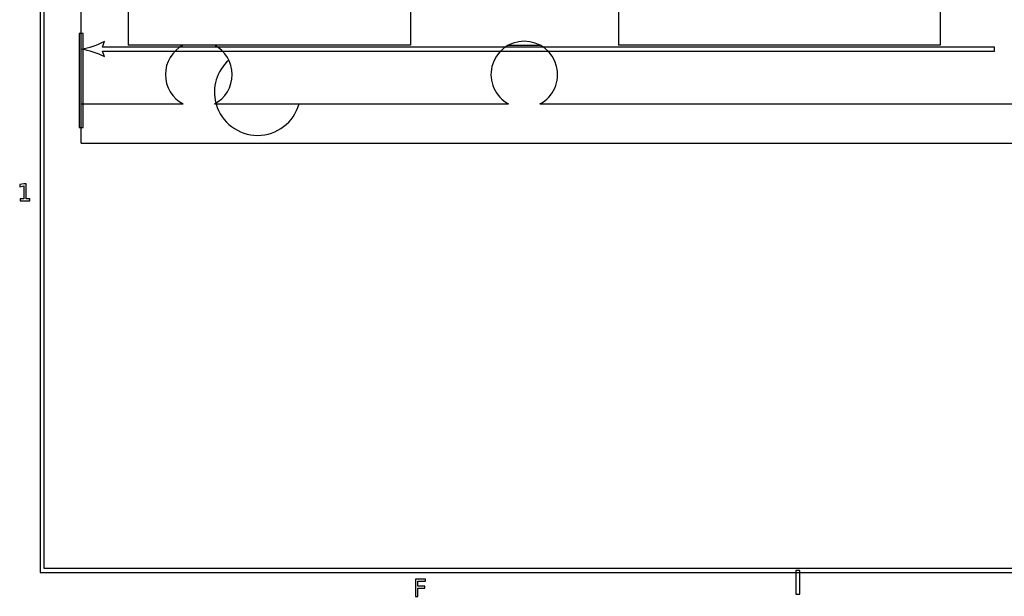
# Model space of a CAD drawing. Header units: millimetres. Extents: x -292 to 292, y -196 to 196.
# Tile 1 of 14: x -292 to -166, y -196 to -122. Entities that reach past the tile are written whole.
import ezdxf

# ---------------------------------------------------------------- set-up
doc = ezdxf.new("R2010")
doc.units = ezdxf.units.MM
doc.layers.add('可见轮廓', color=7, linetype='Continuous')

msp = doc.modelspace()

# ---------------------------------------------------------------- linework, layer by layer
at = {"layer": '可见轮廓'}
for p, q in [((-289.25, 192.92), (-289.25, -192.92)), ((-288.75, -192.42), (-288.75, 192.42)), ((-284.05, -133.18), (-284.05, -28.18)), ((-278.05, -120.68), (-278.05, -125.68)), ((-242.05, -120.68), (-242.05, -125.68)), ((-215.55, -120.68), (-215.55, -125.68)), ((-174.55, -120.68), (-174.55, -125.68)), ((-284.3, -124.18), (-284.3, -136.18)), ((-283.8, -124.18), (-284.3, -124.18)), ((-283.8, -136.18), (-283.8, -124.18)), ((-281.33, -125.93), (-281.05, -125.18)), ((-167.61, -125.93), (-281.33, -125.93)), ((-281.05, -127.18), (-281.33, -126.43)), ((-281.33, -126.43), (-167.61, -126.43)), ((-229.55, -125.68), (-225.55, -125.68)), ((-167.61, -126.43), (-167.61, -125.93)), ((-284.05, -138.18), (-284.05, -133.18)), ((-284.05, -133.18), (-271.05, -133.18)), ((-267.05, -133.18), (-229.55, -133.18)), ((-225.55, -133.18), (-159.55, -133.18)), ((-284.3, -136.18), (-283.8, -136.18)), ((-284.05, -138.18), (-40.05, -138.18)), ((-291.35, -143.35), (-291.87, -143.46)), ((-291.87, -143.46), (-291.87, -143.73)), ((-291.87, -143.73), (-291.35, -143.62)), ((-291.06, -143.35), (-291.35, -143.35)), ((-291.35, -143.62), (-291.35, -145.29)), ((-291.06, -145.29), (-291.06, -143.35)), ((-291.83, -145.29), (-291.83, -145.54)), ((-291.35, -145.29), (-291.83, -145.29)), ((-291.83, -145.54), (-290.57, -145.54)), ((-290.57, -145.29), (-291.06, -145.29)), ((-290.57, -145.54), (-290.57, -145.29)), ((-289.25, -192.92), (289.25, -192.92)), ((288.75, -192.42), (-288.75, -192.42)), ((-192.42, -192.67), (-192.92, -192.67)), ((-192.92, -192.67), (-192.92, -195.67)), ((-192.42, -195.67), (-192.42, -192.67)), ((-241.4, -193.77), (-241.4, -195.96)), ((-240.14, -193.77), (-241.4, -193.77)), ((-241.11, -194.02), (-240.14, -194.02)), ((-241.11, -194.66), (-241.11, -194.02)), ((-240.14, -194.02), (-240.14, -193.77)), ((-240.24, -194.66), (-241.11, -194.66)), ((-241.11, -194.91), (-240.24, -194.91)), ((-241.11, -195.96), (-241.11, -194.91)), ((-240.24, -194.91), (-240.24, -194.66)), ((-192.92, -195.67), (-192.42, -195.67)), ((-241.4, -195.96), (-241.11, -195.96))]:
    msp.add_line(p, q, dxfattribs=at)
for centre, radius, start, end in [((-285.71, -116.18), 10.14, -80.5377, -62.5924), ((-227.55, -129.43), 4.25, -61.9275, 241.9275), ((-285.71, -136.18), 10.14, 62.5924, 80.5377), ((-269.05, -129.43), 4.25, 118.0725, 241.9275), ((-269.05, -129.43), 4.25, -61.9275, 61.9275), ((-261.55, -131.68), 5.5, 131.8772, 194.7244), ((-261.55, -131.68), 5.5, 195.8266, 344.1734)]:
    msp.add_arc(centre, radius, start, end, dxfattribs=at)
for points in [[(-242.05, -125.68), (-242.5, -125.68), (-243.83, -125.68), (-245.97, -125.68), (-248.82, -125.68), (-252.24, -125.68), (-256.04, -125.68), (-260.05, -125.68), (-264.05, -125.68), (-267.86, -125.68), (-271.27, -125.68), (-274.12, -125.68), (-276.26, -125.68), (-277.6, -125.68), (-278.05, -125.68)], [(-174.55, -125.68), (-175.06, -125.68), (-176.58, -125.68), (-179.02, -125.68), (-182.27, -125.68), (-186.15, -125.68), (-190.49, -125.68), (-195.05, -125.68), (-199.61, -125.68), (-203.94, -125.68), (-207.83, -125.68), (-211.07, -125.68), (-213.52, -125.68), (-215.03, -125.68), (-215.55, -125.68)]]:
    msp.add_open_spline(points, degree=1, dxfattribs=at)

doc.saveas('drawing.dxf')
